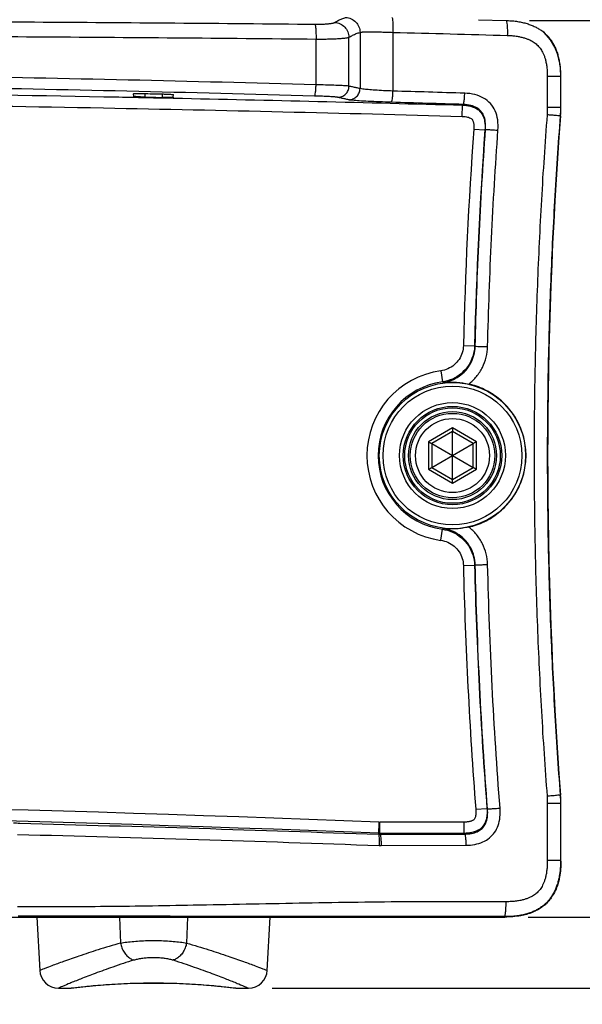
# Model space of a CAD drawing. Header units: inches. Extents: x 0 to 34, y 0 to 22.
# Tile 15 of 100: x 14.9 to 16.4, y 1.8 to 4.5. Entities that reach past the tile are written whole.
import ezdxf

# ---------------------------------------------------------------- set-up
doc = ezdxf.new("R2010")
doc.units = ezdxf.units.IN
doc.header["$LTSCALE"] = 1.87
doc.header["$MEASUREMENT"] = 0
doc.layers.get('0').update_dxf_attribs({"linetype": 'CONTINUOUS'})
doc.layers.add('DIMENSIONS', color=7, linetype='CONTINUOUS')
doc.styles.get("Standard").update_dxf_attribs({"font": 'txt', "width": 0.8})
doc.dimstyles.new('DIMSTYLE_1', dxfattribs={"dimtxt": 0.125, "dimasz": 0.18, "dimexe": 0.18, "dimexo": 0.0625, "dimgap": 0.09, "dimtad": 0, "dimtih": 1, "dimtoh": 1, "dimdec": 3, "dimzin": 4, "dimdsep": 46, "dimtxsty": 'STANDARD', "dimblk": '_FILLED', "dimblk1": '_FILLED', "dimblk2": '_FILLED', "dimcen": 0.09, "dimadec": 0, "dimazin": 0, "dimtp": 0.001, "dimtm": 0.001, "dimtfac": 1, "dimtdec": 3, "dimtofl": 0, "dimtmove": 0, "dimatfit": 3, "dimldrblk": '_FILLED', "dimfxl": 1, "dimtolj": 1, "dimtzin": 4, "dimarcsym": 0})

# ---------------------------------------------------------------- blocks, each defined once
blk = doc.blocks.new('_FILLED')
at = {"color": 0, "linetype": 'BYBLOCK'}
blk.add_solid([(0, 0), (-1, 0.174), (-1, -0.174)], dxfattribs=at)
blk = doc.blocks.new('*D4')
at = {"layer": 'DIMENSIONS', "color": 2, "linetype": 'CONTINUOUS'}
for p, q in [((16.4333, 2.0719), (16.4333, 2.4319)), ((16.234, 2.0719), (16.5583, 2.0719)), ((15.5488, 1.8819), (16.5583, 1.8819)), ((16.4333, 1.8819), (16.4333, 1.3535)), ((16.4333, 1.3535), (16.5508, 1.3535))]:
    blk.add_line(p, q, dxfattribs=at)
at = {"layer": 'DIMENSIONS', "color": 2, "linetype": 'CONTINUOUS', "xscale": 0.18, "yscale": 0.18, "zscale": 0.18}
for p, rotation in [((16.4333, 2.0719), 270), ((16.4333, 1.8819), 90)]:
    blk.add_blockref('_FILLED', p, dxfattribs=dict(at, rotation=rotation))
at = {"layer": 'DIMENSIONS', "color": 2, "linetype": 'CONTINUOUS', "width": 0.8}
for s, p in [('[', (17.1383, 1.291)), (']', (17.6383, 1.291)), ('.190', (16.6133, 1.291)), ('4.83', (17.2383, 1.291))]:
    blk.add_text(s, height=0.125, dxfattribs=at).set_placement(p)
blk = doc.blocks.new('*D5')
at = {"layer": 'DIMENSIONS', "color": 2, "linetype": 'CONTINUOUS'}
for p, q in [((15.4665, 5.0769), (18.2592, 5.0769)), ((18.1342, 5.0769), (18.1342, 3.6772)), ((18.1342, 1.8819), (18.1342, 3.4272)), ((15.5488, 1.8819), (18.2592, 1.8819))]:
    blk.add_line(p, q, dxfattribs=at)
at = {"layer": 'DIMENSIONS', "color": 2, "linetype": 'CONTINUOUS', "xscale": 0.18, "yscale": 0.18, "zscale": 0.18}
for p, rotation in [((18.1342, 5.0769), 90), ((18.1342, 1.8819), 270)]:
    blk.add_blockref('_FILLED', p, dxfattribs=dict(at, rotation=rotation))
at = {"layer": 'DIMENSIONS', "color": 2, "linetype": 'CONTINUOUS', "width": 0.8}
for s, p in [('3.195', (17.4717, 3.4897)), ('[', (18.0967, 3.4897)), ('81.15', (18.1967, 3.4897)), (']', (18.6967, 3.4897))]:
    blk.add_text(s, height=0.125, dxfattribs=at).set_placement(p)
blk = doc.blocks.new('*D6')
at = {"layer": 'DIMENSIONS', "color": 2, "linetype": 'CONTINUOUS'}
for p, q in [((16.2372, 4.4713), (17.2455, 4.4713)), ((17.1205, 4.4713), (17.1205, 3.4785)), ((17.1205, 2.0719), (17.1205, 3.2285)), ((16.234, 2.0719), (17.2455, 2.0719))]:
    blk.add_line(p, q, dxfattribs=at)
at = {"layer": 'DIMENSIONS', "color": 2, "linetype": 'CONTINUOUS', "xscale": 0.18, "yscale": 0.18, "zscale": 0.18}
for p, rotation in [((17.1205, 4.4713), 90), ((17.1205, 2.0719), 270)]:
    blk.add_blockref('_FILLED', p, dxfattribs=dict(at, rotation=rotation))
at = {"layer": 'DIMENSIONS', "color": 2, "linetype": 'CONTINUOUS', "width": 0.8}
for s, p in [('[', (17.083, 3.291)), (']', (17.683, 3.291)), ('2.399', (16.458, 3.291)), ('60.94', (17.183, 3.291))]:
    blk.add_text(s, height=0.125, dxfattribs=at).set_placement(p)

msp = doc.modelspace()

# ---------------------------------------------------------------- linework, layer by layer
at = {"color": 7, "linetype": 'CONTINUOUS'}
for p, q in [((16.1013, 4.4733), (16.1747, 4.4713)), ((15.784, 4.4392), (15.784, 4.289)), ((15.8722, 4.4395), (15.8722, 4.2823)), ((16.2775, 4.4379), (16.272, 4.4423)), ((16.2948, 4.4188), (16.2775, 4.4379)), ((15.6664, 4.2991), (15.6664, 4.4215)), ((15.7545, 4.2955), (15.7545, 4.4262)), ((16.3061, 4.3992), (16.2948, 4.4188)), ((16.3128, 4.3816), (16.3061, 4.3992)), ((16.3164, 4.3676), (16.3128, 4.3816)), ((16.3205, 4.3212), (16.2853, 4.3212)), ((16.2853, 4.3212), (16.2853, 4.2384)), ((16.3205, 4.3212), (16.3205, 4.2384)), ((16.3215, 4.2384), (16.3215, 4.3182)), ((15.1784, 4.2678), (15.1782, 4.2752)), ((15.2081, 4.2755), (15.2085, 4.2662)), ((15.2548, 4.2746), (15.2544, 4.2652)), ((15.2844, 4.2657), (15.2847, 4.2729)), ((16.0574, 4.2147), (16.0582, 4.2447)), ((16.0602, 4.2465), (16.0582, 4.2447)), ((16.3205, 4.2384), (16.2853, 4.2384)), ((16.3206, 4.2157), (16.3197, 4.2157)), ((16.0884, 4.1805), (16.1183, 4.1783)), ((16.1199, 4.1798), (16.1183, 4.1783)), ((16.0607, 3.6014), (16.0907, 3.6007)), ((16.0923, 3.5993), (16.0907, 3.6007)), ((16.0003, 3.5338), (16.0044, 3.5041)), ((16.0058, 3.5022), (16.0044, 3.5041)), ((16.0315, 3.3807), (15.9676, 3.3438)), ((16.0954, 3.3438), (16.0315, 3.3807)), ((16.0315, 3.3711), (15.9759, 3.339)), ((16.087, 3.339), (16.0315, 3.3711)), ((16.0315, 3.2428), (16.0315, 3.3711)), ((15.9676, 3.3438), (15.9676, 3.2701)), ((15.9759, 3.339), (16.087, 3.2749)), ((15.9759, 3.2749), (16.087, 3.339)), ((15.9759, 3.339), (15.9759, 3.2749)), ((16.087, 3.2749), (16.087, 3.339)), ((16.0954, 3.2701), (16.0954, 3.3438)), ((15.9676, 3.2701), (16.0315, 3.2332)), ((15.9759, 3.2749), (16.0315, 3.2428)), ((16.0315, 3.2428), (16.087, 3.2749)), ((16.0315, 3.2332), (16.0954, 3.2701)), ((16.0003, 3.0801), (16.0044, 3.1098)), ((16.0044, 3.1098), (16.0058, 3.1116)), ((16.0607, 3.0125), (16.0907, 3.0132)), ((16.0907, 3.0132), (16.0923, 3.0146)), ((16.3197, 2.3981), (16.3206, 2.3982)), ((16.3205, 2.3755), (16.2853, 2.3755)), ((16.2853, 2.3755), (16.2853, 2.2229)), ((16.3205, 2.3755), (16.3205, 2.2229)), ((16.3215, 2.2219), (16.3215, 2.3755)), ((16.0939, 2.3604), (16.1238, 2.3627)), ((16.1253, 2.3612), (16.1238, 2.3627)), ((15.8346, 2.326), (15.8333, 2.2933)), ((16.062, 2.3259), (15.8375, 2.3259)), ((15.8375, 2.2933), (15.8375, 2.3259)), ((16.062, 2.3259), (16.062, 2.2959)), ((16.062, 2.2959), (15.8375, 2.2959)), ((16.0639, 2.2941), (16.062, 2.2959)), ((15.8405, 2.2633), (16.0673, 2.2641)), ((16.3205, 2.2229), (16.2853, 2.2229)), ((14.7528, 2.0719), (16.1715, 2.0719)), ((14.9196, 2.0719), (14.9271, 1.9293)), ((15.1404, 2.0719), (15.1431, 2.0023)), ((15.3225, 2.0719), (15.3199, 2.0023)), ((15.5359, 1.9293), (15.5433, 2.0719)), ((16.1715, 2.0719), (16.1704, 2.073)), ((14.9782, 1.8819), (15.0107, 1.8819)), ((15.0107, 1.8819), (15.0112, 1.8819)), ((15.0107, 1.8819), (15.0112, 1.8819)), ((15.0112, 1.8819), (15.0143, 1.8822)), ((15.0112, 1.8819), (15.0143, 1.8822)), ((15.4368, 1.8836), (15.4457, 1.8825)), ((15.4457, 1.8825), (15.4486, 1.8822)), ((15.4486, 1.8822), (15.4517, 1.8819)), ((15.4486, 1.8822), (15.4517, 1.8819)), ((15.4517, 1.8819), (15.4523, 1.8819)), ((15.4523, 1.8819), (15.4847, 1.8819))]:
    msp.add_line(p, q, dxfattribs=at)
for points in [[(16.318, 4.36), (16.3164, 4.3679), (16.3126, 4.3822), (16.3058, 4.3999), (16.2942, 4.4196), (16.2765, 4.4387), (16.272, 4.4423)], [(15.0143, 1.8822), (15.0261, 1.8836), (15.0406, 1.8852), (15.0603, 1.8872), (15.0848, 1.8894)], [(15.0173, 1.8825), (15.0261, 1.8836), (15.0406, 1.8852), (15.0604, 1.8872), (15.0848, 1.8894)], [(15.0848, 1.8894), (15.1133, 1.8915), (15.1448, 1.8933), (15.1786, 1.8947)], [(15.1132, 1.8915), (15.1447, 1.8933), (15.1785, 1.8947)], [(15.1785, 1.8947), (15.2137, 1.8954), (15.2493, 1.8954), (15.2844, 1.8947)], [(15.2136, 1.8954), (15.2492, 1.8954), (15.2843, 1.8947)], [(15.2843, 1.8947), (15.3182, 1.8933), (15.3497, 1.8915), (15.3782, 1.8894), (15.4026, 1.8872), (15.4224, 1.8852), (15.4369, 1.8836)], [(15.3181, 1.8933), (15.3497, 1.8915), (15.3781, 1.8894), (15.4026, 1.8872), (15.4223, 1.8852), (15.4368, 1.8836)]]:
    msp.add_lwpolyline(points, dxfattribs=at)
for radius in [0.1958, 0.1858, 0.1417, 0.1317, 0.1278, 0.1178, 0.113, 0.099]:
    msp.add_circle((16.0315, 3.3069), radius, dxfattribs=at)
for centre, radius, start, end in [((16.0215, 4.2384), 0.3, 355.657, 360), ((28.2861, 3.3069), 12, 175.65699, 184.34301), ((28.2861, 3.3069), 12.229, 175.90373, 178.62024), ((28.2861, 3.3069), 12.199, 175.90373, 178.62024), ((16.0315, 3.3069), 0.229, 97.8216, 262.1784), ((16.0315, 3.3069), 0.199, 97.8216, 262.1784), ((28.2861, 3.3069), 12.229, 181.37976, 184.43937), ((28.2861, 3.3069), 12.199, 181.37976, 184.43938), ((16.0215, 2.3755), 0.3, 0, 4.343), ((12.8315, -72.8731), 75.259, 87.713042, 92.286958), ((12.8315, -72.8731), 75.229, 87.713042, 92.286958), ((15.8375, 2.3969), 0.071, 267.713, 270), ((15.8375, 2.3969), 0.101, 267.713, 270), ((14.977, 1.9319), 0.05, 183, 270), ((15.4859, 1.9319), 0.05, 270, 357)]:
    msp.add_arc(centre, radius, start, end, dxfattribs=at)
for points, knots in [([(15.8691, 4.4795), (15.8703, 4.4794), (15.8708, 4.4737), (15.872, 4.4667), (15.8723, 4.4538), (15.8723, 4.4446), (15.8722, 4.4395)], [0, 0, 0, 0, 0.086724, 0.303782, 0.623822, 1, 1, 1, 1]), ([(9.9997, 4.4611), (10.1245, 4.4625), (10.3747, 4.4648), (10.7505, 4.4673), (11.1276, 4.4692), (11.5055, 4.4706), (11.884, 4.4715), (12.2628, 4.4721), (12.6419, 4.4723), (13.021, 4.4723), (13.4001, 4.4721), (13.779, 4.4715), (14.1575, 4.4706), (14.5354, 4.4692), (14.9124, 4.4673), (15.2883, 4.4648), (15.5384, 4.4625), (15.6632, 4.4611)], [0, 0, 0, 0, 0.066116, 0.132506, 0.199099, 0.265837, 0.332677, 0.399582, 0.466524, 0.533477, 0.600418, 0.667323, 0.734163, 0.800902, 0.867494, 0.933884, 1, 1, 1, 1]), ([(15.6632, 4.4611), (15.665, 4.4611), (15.6686, 4.4611), (15.674, 4.4611), (15.6792, 4.4613), (15.6842, 4.4614), (15.689, 4.4617), (15.6936, 4.462), (15.6978, 4.4623), (15.7017, 4.4627), (15.7051, 4.4632), (15.7082, 4.4637), (15.7109, 4.4642), (15.7131, 4.4647), (15.7148, 4.4653), (15.7157, 4.4657), (15.7161, 4.466)], [0, 0, 0, 0, 0.102461, 0.203072, 0.301005, 0.395428, 0.485574, 0.57071, 0.650144, 0.723218, 0.789293, 0.847838, 0.898466, 0.940814, 0.974641, 1, 1, 1, 1]), ([(15.6632, 4.4611), (15.6641, 4.4599), (15.6648, 4.4552), (15.6659, 4.4468), (15.6663, 4.4349), (15.6664, 4.4262), (15.6664, 4.4215)], [0, 0, 0, 0, 0.115342, 0.339938, 0.647653, 1, 1, 1, 1]), ([(15.7161, 4.466), (15.7193, 4.468), (15.7257, 4.4716), (15.7355, 4.476), (15.7422, 4.4782), (15.7456, 4.4791)], [0, 0, 0, 0, 0.346777, 0.679181, 1, 1, 1, 1]), ([(15.7161, 4.466), (15.7211, 4.4658), (15.7312, 4.4633), (15.7438, 4.4544), (15.7523, 4.4415), (15.7544, 4.4313), (15.7545, 4.4262)], [0, 0, 0, 0, 0.248389, 0.498587, 0.749603, 1, 1, 1, 1]), ([(15.7456, 4.4791), (15.7506, 4.479), (15.7607, 4.4766), (15.7734, 4.4676), (15.7819, 4.4546), (15.7839, 4.4443), (15.784, 4.4392)], [0, 0, 0, 0, 0.24813, 0.497754, 0.748682, 1, 1, 1, 1]), ([(16.1747, 4.4713), (16.1794, 4.4711), (16.1886, 4.4706), (16.2023, 4.4692), (16.2155, 4.4669), (16.228, 4.4639), (16.2396, 4.4601), (16.2502, 4.4556), (16.2598, 4.4506), (16.2669, 4.4461), (16.2709, 4.4432), (16.272, 4.4423)], [0, 0, 0, 0, 0.135909, 0.269376, 0.399333, 0.524378, 0.64314, 0.754591, 0.858671, 0.957085, 1, 1, 1, 1]), ([(16.1747, 4.4713), (16.1759, 4.4713), (16.1768, 4.4656), (16.1779, 4.4587), (16.1784, 4.4456), (16.1783, 4.4364), (16.1782, 4.4313)], [0, 0, 0, 0, 0.08584, 0.301968, 0.622439, 1, 1, 1, 1]), ([(9.9966, 4.4215), (10.1215, 4.4228), (10.372, 4.4252), (10.7482, 4.4278), (11.1257, 4.4298), (11.504, 4.4312), (11.8829, 4.4321), (12.2622, 4.4327), (12.6417, 4.433), (13.0213, 4.433), (13.4008, 4.4327), (13.78, 4.4321), (14.1589, 4.4312), (14.5373, 4.4298), (14.9147, 4.4278), (15.291, 4.4252), (15.5414, 4.4228), (15.6664, 4.4215)], [0, 0, 0, 0, 0.066116, 0.132506, 0.199099, 0.265838, 0.332677, 0.399582, 0.466524, 0.533477, 0.600418, 0.667323, 0.734163, 0.800902, 0.867494, 0.933884, 1, 1, 1, 1]), ([(15.7545, 4.4262), (15.7577, 4.4282), (15.7641, 4.4318), (15.7739, 4.4362), (15.7806, 4.4383), (15.784, 4.4392)], [0, 0, 0, 0, 0.346399, 0.678836, 1, 1, 1, 1]), ([(15.784, 4.4392), (15.7845, 4.4394), (15.7859, 4.4398), (15.7883, 4.4402), (15.7913, 4.4405), (15.7949, 4.4407), (15.799, 4.4409), (15.8037, 4.441), (15.809, 4.441), (15.8147, 4.441), (15.8208, 4.441), (15.8273, 4.4408), (15.8342, 4.4407), (15.8414, 4.4405), (15.8488, 4.4403), (15.8565, 4.44), (15.8643, 4.4398), (15.8695, 4.4396), (15.8722, 4.4395)], [0, 0, 0, 0, 0.020437, 0.047785, 0.081969, 0.122789, 0.170032, 0.223433, 0.282617, 0.347145, 0.416658, 0.490795, 0.568768, 0.650221, 0.734875, 0.821944, 0.910587, 1, 1, 1, 1]), ([(15.8722, 4.4395), (15.9233, 4.4382), (16.0253, 4.4356), (16.1273, 4.4327), (16.1782, 4.4313)], [0, 0, 0, 0, 0.500876, 1, 1, 1, 1]), ([(16.1782, 4.4313), (16.1822, 4.4312), (16.19, 4.4308), (16.2013, 4.4295), (16.2119, 4.4277), (16.2216, 4.4254), (16.2303, 4.4226), (16.2379, 4.4194), (16.2444, 4.416), (16.2501, 4.4124), (16.2552, 4.4085), (16.2597, 4.4043), (16.2639, 4.3998), (16.2677, 4.3947), (16.2712, 4.3891), (16.2745, 4.3826), (16.2775, 4.3752), (16.2802, 4.3667), (16.2824, 4.357), (16.2841, 4.3461), (16.2851, 4.334), (16.2853, 4.3256), (16.2853, 4.3212)], [0, 0, 0, 0, 0.067656, 0.132339, 0.193311, 0.24981, 0.301274, 0.347516, 0.388937, 0.426715, 0.462263, 0.496688, 0.530984, 0.566171, 0.60332, 0.643734, 0.688679, 0.739006, 0.795186, 0.857413, 0.925651, 1, 1, 1, 1]), ([(16.272, 4.4423), (16.2735, 4.4412), (16.2774, 4.4381), (16.2834, 4.4325), (16.2899, 4.4253), (16.2959, 4.4175), (16.3012, 4.4089), (16.3061, 4.3994), (16.3104, 4.3889), (16.314, 4.3773), (16.3169, 4.3646), (16.319, 4.351), (16.3203, 4.3364), (16.3205, 4.3264), (16.3205, 4.3212)], [0, 0, 0, 0, 0.039829, 0.111171, 0.182368, 0.254535, 0.328886, 0.407057, 0.490546, 0.580075, 0.675845, 0.777813, 0.885792, 1, 1, 1, 1]), ([(15.6664, 4.4215), (15.6694, 4.4215), (15.6754, 4.4215), (15.6843, 4.4215), (15.693, 4.4216), (15.7014, 4.4218), (15.7094, 4.422), (15.7169, 4.4223), (15.724, 4.4227), (15.7304, 4.423), (15.7362, 4.4235), (15.7414, 4.424), (15.7458, 4.4245), (15.7494, 4.425), (15.7523, 4.4256), (15.7539, 4.426), (15.7545, 4.4262)], [0, 0, 0, 0, 0.103065, 0.204265, 0.302759, 0.397698, 0.4883, 0.573814, 0.653531, 0.726772, 0.792877, 0.851285, 0.901571, 0.943312, 0.976169, 1, 1, 1, 1]), ([(16.3215, 4.3213), (16.3213, 4.3312), (16.3205, 4.3441), (16.3185, 4.3569), (16.318, 4.36)], [0, 0, 0, 0, 0.762238, 1, 1, 1, 1]), ([(15.6664, 4.2991), (15.3311, 4.3084), (14.5966, 4.3252), (13.4412, 4.3392), (12.2215, 4.3392), (11.0661, 4.3252), (10.3316, 4.3084), (9.9966, 4.2991)], [0, 0, 0, 0, 0.177416, 0.388703, 0.611333, 0.822667, 1, 1, 1, 1]), ([(15.6625, 4.2691), (15.3278, 4.2784), (14.6689, 4.2935), (14.0098, 4.3022), (13.6857, 4.305)], [0, 0, 0, 0, 0.508129, 1, 1, 1, 1]), ([(15.6625, 4.2691), (15.6634, 4.2694), (15.664, 4.2734), (15.6652, 4.2789), (15.6659, 4.2884), (15.6662, 4.2953), (15.6664, 4.2991)], [0, 0, 0, 0, 0.093067, 0.312091, 0.6295, 1, 1, 1, 1]), ([(15.7545, 4.2955), (15.752, 4.2959), (15.7448, 4.2964), (15.7314, 4.2972), (15.7129, 4.2979), (15.6906, 4.2985), (15.6747, 4.2989), (15.6664, 4.2991)], [0, 0, 0, 0, 0.08788, 0.243998, 0.458158, 0.715962, 1, 1, 1, 1]), ([(15.7242, 4.2656), (15.7281, 4.2655), (15.7361, 4.267), (15.7461, 4.2736), (15.7529, 4.2836), (15.7545, 4.2916), (15.7545, 4.2955)], [0, 0, 0, 0, 0.248068, 0.497583, 0.748517, 1, 1, 1, 1]), ([(15.784, 4.289), (15.7807, 4.2897), (15.7742, 4.2912), (15.7643, 4.2934), (15.7578, 4.2948), (15.7545, 4.2955)], [0, 0, 0, 0, 0.333327, 0.666666, 1, 1, 1, 1]), ([(14.4849, 4.2776), (14.6894, 4.2747), (14.9206, 4.2708), (15.1517, 4.2663), (15.1784, 4.2657)], [0, 0, 0, 0, 0.884666, 1, 1, 1, 1]), ([(15.1782, 4.2752), (15.1781, 4.2761), (15.1835, 4.2749), (15.1885, 4.2763), (15.1994, 4.2756), (15.2067, 4.2757), (15.2107, 4.2756)], [0, 0, 0, 0, 0.079789, 0.303363, 0.629275, 1, 1, 1, 1]), ([(15.2107, 4.2756), (15.2185, 4.2754), (15.2341, 4.275), (15.2496, 4.2747), (15.2574, 4.2745)], [0, 0, 0, 0, 0.500015, 1, 1, 1, 1]), ([(15.2574, 4.2745), (15.261, 4.2744), (15.2672, 4.2741), (15.2764, 4.2742), (15.2805, 4.2729), (15.2847, 4.2736), (15.2847, 4.2729)], [0, 0, 0, 0, 0.388685, 0.711899, 0.924915, 1, 1, 1, 1]), ([(15.7242, 4.2656), (15.7225, 4.266), (15.7174, 4.2664), (15.708, 4.2672), (15.6951, 4.2679), (15.6795, 4.2686), (15.6684, 4.2689), (15.6625, 4.2691)], [0, 0, 0, 0, 0.088217, 0.24442, 0.458524, 0.716147, 1, 1, 1, 1]), ([(15.7537, 4.259), (15.7576, 4.2589), (15.7655, 4.2604), (15.7755, 4.267), (15.7823, 4.2771), (15.7839, 4.285), (15.784, 4.289)], [0, 0, 0, 0, 0.248074, 0.49759, 0.748522, 1, 1, 1, 1]), ([(15.8722, 4.2823), (15.8638, 4.2826), (15.8479, 4.2833), (15.8256, 4.2846), (15.8071, 4.2859), (15.7937, 4.2873), (15.7865, 4.2882), (15.784, 4.289)], [0, 0, 0, 0, 0.283234, 0.54078, 0.754716, 0.911346, 1, 1, 1, 1]), ([(15.8683, 4.2523), (15.8692, 4.2526), (15.8697, 4.2566), (15.871, 4.2622), (15.8717, 4.2717), (15.8721, 4.2786), (15.8722, 4.2823)], [0, 0, 0, 0, 0.092996, 0.31202, 0.629462, 1, 1, 1, 1]), ([(16.0643, 4.2764), (16.0319, 4.2775), (15.9679, 4.2795), (15.9038, 4.2814), (15.8722, 4.2823)], [0, 0, 0, 0, 0.505768, 1, 1, 1, 1]), ([(16.0602, 4.2465), (16.0611, 4.2467), (16.0618, 4.2507), (16.0631, 4.2563), (16.0638, 4.2658), (16.0642, 4.2727), (16.0643, 4.2764)], [0, 0, 0, 0, 0.094099, 0.313142, 0.630145, 1, 1, 1, 1]), ([(16.1532, 4.1776), (16.1539, 4.1868), (16.1537, 4.2045), (16.147, 4.2292), (16.1339, 4.2496), (16.115, 4.2648), (16.0911, 4.2741), (16.0735, 4.2762), (16.0643, 4.2764)], [0, 0, 0, 0, 0.181342, 0.346833, 0.499907, 0.653161, 0.818704, 1, 1, 1, 1]), ([(9.6055, 4.2147), (9.9225, 4.2235), (10.6018, 4.2395), (11.6692, 4.2554), (12.8125, 4.2613), (13.9639, 4.2557), (15.0472, 4.2398), (15.7376, 4.2236), (16.0574, 4.2147)], [0, 0, 0, 0, 0.147412, 0.315907, 0.496331, 0.678933, 0.851246, 1, 1, 1, 1]), ([(15.2085, 4.2662), (15.2046, 4.2663), (15.1977, 4.2666), (15.1877, 4.2665), (15.183, 4.2679), (15.1784, 4.2671), (15.1784, 4.2678)], [0, 0, 0, 0, 0.382272, 0.706384, 0.922822, 1, 1, 1, 1]), ([(15.2085, 4.2662), (15.2161, 4.266), (15.2315, 4.2657), (15.2468, 4.2654), (15.2544, 4.2652)], [0, 0, 0, 0, 0.499998, 1, 1, 1, 1]), ([(15.2821, 4.2653), (15.2792, 4.2657), (15.2751, 4.2647), (15.2692, 4.265), (15.2659, 4.2651)], [0, 0, 0, 0, 0.401327, 1, 1, 1, 1]), ([(15.7537, 4.259), (15.7504, 4.2597), (15.7439, 4.2612), (15.7341, 4.2634), (15.7275, 4.2648), (15.7242, 4.2656)], [0, 0, 0, 0, 0.333339, 0.666672, 1, 1, 1, 1]), ([(15.8683, 4.2523), (15.8575, 4.2527), (15.8367, 4.2534), (15.8078, 4.2546), (15.7838, 4.2559), (15.7663, 4.2574), (15.757, 4.2583), (15.7537, 4.259)], [0, 0, 0, 0, 0.283635, 0.541317, 0.755292, 0.911776, 1, 1, 1, 1]), ([(16.0602, 4.2465), (16.0278, 4.2475), (15.9639, 4.2495), (15.8999, 4.2514), (15.8683, 4.2523)], [0, 0, 0, 0, 0.505792, 1, 1, 1, 1]), ([(16.0582, 4.2447), (16.0619, 4.2446), (16.069, 4.2441), (16.0795, 4.2422), (16.0896, 4.2389), (16.099, 4.2337), (16.1067, 4.2266), (16.1119, 4.2188), (16.115, 4.2114), (16.1169, 4.2045), (16.118, 4.198), (16.1186, 4.1914), (16.1187, 4.1849), (16.1185, 4.1805), (16.1183, 4.1783)], [0, 0, 0, 0, 0.105264, 0.206287, 0.307336, 0.411709, 0.515858, 0.606234, 0.681013, 0.747684, 0.810848, 0.87347, 0.936817, 1, 1, 1, 1]), ([(16.1199, 4.1798), (16.1204, 4.1867), (16.1203, 4.1995), (16.116, 4.2164), (16.1079, 4.2292), (16.0961, 4.2387), (16.0798, 4.2449), (16.0672, 4.2463), (16.0602, 4.2465)], [0, 0, 0, 0, 0.203316, 0.365403, 0.500515, 0.635588, 0.797271, 1, 1, 1, 1]), ([(16.2846, 4.2188), (16.2788, 4.1429), (16.2687, 3.9912), (16.2579, 3.7632), (16.2514, 3.5351), (16.2492, 3.3069), (16.2514, 3.0787), (16.2579, 2.8506), (16.2687, 2.6227), (16.2788, 2.4709), (16.2846, 2.3951)], [0, 0, 0, 0, 0.124985, 0.249984, 0.37499, 0.5, 0.62501, 0.750016, 0.875015, 1, 1, 1, 1]), ([(16.2853, 4.2384), (16.2853, 4.2349), (16.2852, 4.2284), (16.2848, 4.2219), (16.2846, 4.2188)], [0, 0, 0, 0, 0.524593, 1, 1, 1, 1]), ([(16.3197, 4.2157), (16.3191, 4.2164), (16.315, 4.2155), (16.3085, 4.2173), (16.2974, 4.2176), (16.2891, 4.2184), (16.2846, 4.2188)], [0, 0, 0, 0, 0.076608, 0.28936, 0.610941, 1, 1, 1, 1]), ([(16.3205, 4.2384), (16.3205, 4.2344), (16.3204, 4.2269), (16.3199, 4.2193), (16.3197, 4.2157)], [0, 0, 0, 0, 0.524593, 1, 1, 1, 1]), ([(16.0574, 4.2147), (16.0601, 4.2147), (16.065, 4.2143), (16.0717, 4.2132), (16.0771, 4.2114), (16.0811, 4.2093), (16.0838, 4.2069), (16.0855, 4.2042), (16.0868, 4.2012), (16.0877, 4.1978), (16.0883, 4.1941), (16.0886, 4.1899), (16.0887, 4.1853), (16.0885, 4.1821), (16.0884, 4.1805)], [0, 0, 0, 0, 0.144746, 0.267295, 0.368342, 0.447708, 0.509241, 0.56412, 0.621246, 0.683588, 0.752139, 0.828012, 0.911417, 1, 1, 1, 1]), ([(16.3197, 4.2157), (16.3139, 4.1402), (16.3039, 3.9889), (16.2931, 3.7617), (16.2866, 3.5344), (16.2845, 3.3069), (16.2866, 3.0795), (16.2931, 2.8522), (16.3039, 2.625), (16.3139, 2.4737), (16.3197, 2.3981)], [0, 0, 0, 0, 0.124986, 0.249984, 0.37499, 0.5, 0.62501, 0.750016, 0.875014, 1, 1, 1, 1]), ([(16.0923, 3.5993), (16.0946, 3.6961), (16.1015, 3.8897), (16.113, 4.0831), (16.1199, 4.1798)], [0, 0, 0, 0, 0.500007, 1, 1, 1, 1]), ([(16.1199, 4.1798), (16.1209, 4.1799), (16.1244, 4.1794), (16.1314, 4.1792), (16.1415, 4.1784), (16.1492, 4.1779), (16.1532, 4.1776)], [0, 0, 0, 0, 0.087915, 0.311641, 0.633675, 1, 1, 1, 1]), ([(16.1256, 3.5986), (16.1279, 3.6951), (16.1348, 3.8883), (16.1463, 4.0812), (16.1532, 4.1776)], [0, 0, 0, 0, 0.499837, 1, 1, 1, 1]), ([(16.0607, 3.6014), (16.0606, 3.5948), (16.0584, 3.5817), (16.0498, 3.5638), (16.0365, 3.5489), (16.0196, 3.5383), (16.0068, 3.5347), (16.0003, 3.5338)], [0, 0, 0, 0, 0.199965, 0.3999, 0.599843, 0.799714, 1, 1, 1, 1]), ([(16.0907, 3.6007), (16.0905, 3.5913), (16.0873, 3.5725), (16.075, 3.5469), (16.0561, 3.5257), (16.032, 3.5106), (16.0137, 3.5053), (16.0044, 3.5041)], [0, 0, 0, 0, 0.200038, 0.39998, 0.599975, 0.799855, 1, 1, 1, 1]), ([(16.0058, 3.5022), (16.0135, 3.5032), (16.0288, 3.5072), (16.0497, 3.5183), (16.0675, 3.5341), (16.0811, 3.5536), (16.0898, 3.5757), (16.0921, 3.5915), (16.0923, 3.5993)], [0, 0, 0, 0, 0.164987, 0.331736, 0.499037, 0.666248, 0.833329, 1, 1, 1, 1]), ([(16.0748, 3.4983), (16.0824, 3.5042), (16.0965, 3.5178), (16.1125, 3.5422), (16.1228, 3.5696), (16.1254, 3.5889), (16.1256, 3.5986)], [0, 0, 0, 0, 0.250426, 0.50057, 0.750419, 1, 1, 1, 1]), ([(16.0923, 3.5993), (16.0932, 3.5993), (16.0967, 3.5992), (16.1037, 3.5991), (16.1139, 3.5988), (16.1215, 3.5987), (16.1256, 3.5986)], [0, 0, 0, 0, 0.087858, 0.311551, 0.63359, 1, 1, 1, 1]), ([(16.0058, 3.5022), (16.0121, 3.5029), (16.0242, 3.5037), (16.0421, 3.5032), (16.0589, 3.5014), (16.0696, 3.4994), (16.0748, 3.4983)], [0, 0, 0, 0, 0.27197, 0.527229, 0.77282, 1, 1, 1, 1]), ([(16.2283, 3.3069), (16.2283, 3.3216), (16.225, 3.351), (16.2103, 3.3928), (16.1866, 3.4304), (16.1551, 3.4618), (16.1173, 3.4854), (16.0892, 3.4951), (16.0748, 3.4983)], [0, 0, 0, 0, 0.166169, 0.332391, 0.49889, 0.66566, 0.832729, 1, 1, 1, 1]), ([(16.0315, 3.3807), (16.0315, 3.3804), (16.0315, 3.3798), (16.0315, 3.3789), (16.0315, 3.378), (16.0315, 3.3772), (16.0315, 3.3763), (16.0315, 3.3756), (16.0315, 3.3749), (16.0315, 3.3742), (16.0315, 3.3736), (16.0315, 3.3731), (16.0315, 3.3726), (16.0315, 3.3722), (16.0315, 3.3719), (16.0315, 3.3716), (16.0315, 3.3714), (16.0315, 3.3712), (16.0315, 3.3711), (16.0315, 3.3711), (16.0315, 3.3711)], [0, 0, 0, 0, 0.095121, 0.189077, 0.280836, 0.369409, 0.453885, 0.533516, 0.607684, 0.675926, 0.737905, 0.793394, 0.842261, 0.884459, 0.920021, 0.948996, 0.971422, 0.987351, 0.996851, 1, 1, 1, 1]), ([(15.9676, 3.3438), (15.9679, 3.3437), (15.9684, 3.3434), (15.9692, 3.3429), (15.9699, 3.3425), (15.9707, 3.342), (15.9714, 3.3416), (15.972, 3.3413), (15.9726, 3.3409), (15.9732, 3.3406), (15.9737, 3.3403), (15.9742, 3.34), (15.9746, 3.3398), (15.9749, 3.3396), (15.9752, 3.3394), (15.9755, 3.3393), (15.9757, 3.3392), (15.9758, 3.3391), (15.9759, 3.339), (15.9759, 3.339), (15.9759, 3.339)], [0, 0, 0, 0, 0.095121, 0.189077, 0.280836, 0.369409, 0.453885, 0.533516, 0.607684, 0.675926, 0.737905, 0.793394, 0.842261, 0.884459, 0.920021, 0.948996, 0.971422, 0.987351, 0.996851, 1, 1, 1, 1]), ([(16.0954, 3.3438), (16.0951, 3.3437), (16.0946, 3.3434), (16.0938, 3.3429), (16.093, 3.3425), (16.0923, 3.342), (16.0916, 3.3416), (16.0909, 3.3413), (16.0903, 3.3409), (16.0897, 3.3406), (16.0892, 3.3403), (16.0888, 3.34), (16.0884, 3.3398), (16.088, 3.3396), (16.0877, 3.3394), (16.0875, 3.3393), (16.0873, 3.3392), (16.0871, 3.3391), (16.0871, 3.339), (16.087, 3.339), (16.087, 3.339)], [0, 0, 0, 0, 0.095121, 0.189077, 0.280836, 0.369409, 0.453885, 0.533516, 0.607684, 0.675926, 0.737905, 0.793394, 0.842261, 0.884459, 0.920021, 0.948996, 0.971422, 0.987351, 0.996851, 1, 1, 1, 1]), ([(16.0748, 3.1156), (16.0892, 3.1188), (16.1173, 3.1285), (16.1551, 3.152), (16.1866, 3.1834), (16.2103, 3.221), (16.225, 3.2629), (16.2283, 3.2923), (16.2283, 3.3069)], [0, 0, 0, 0, 0.167261, 0.334332, 0.501105, 0.667606, 0.83383, 1, 1, 1, 1]), ([(15.9676, 3.2701), (15.9679, 3.2702), (15.9684, 3.2705), (15.9692, 3.271), (15.9699, 3.2714), (15.9707, 3.2718), (15.9714, 3.2722), (15.972, 3.2726), (15.9726, 3.273), (15.9732, 3.2733), (15.9737, 3.2736), (15.9742, 3.2739), (15.9746, 3.2741), (15.9749, 3.2743), (15.9752, 3.2745), (15.9755, 3.2746), (15.9757, 3.2747), (15.9758, 3.2748), (15.9759, 3.2748), (15.9759, 3.2749), (15.9759, 3.2749)], [0, 0, 0, 0, 0.095121, 0.189077, 0.280836, 0.369409, 0.453885, 0.533516, 0.607684, 0.675926, 0.737905, 0.793394, 0.842261, 0.884459, 0.920021, 0.948996, 0.971422, 0.987351, 0.996851, 1, 1, 1, 1]), ([(16.0954, 3.2701), (16.0951, 3.2702), (16.0946, 3.2705), (16.0938, 3.271), (16.093, 3.2714), (16.0923, 3.2718), (16.0916, 3.2722), (16.0909, 3.2726), (16.0903, 3.273), (16.0897, 3.2733), (16.0892, 3.2736), (16.0888, 3.2739), (16.0884, 3.2741), (16.088, 3.2743), (16.0877, 3.2745), (16.0875, 3.2746), (16.0873, 3.2747), (16.0871, 3.2748), (16.0871, 3.2748), (16.087, 3.2749), (16.087, 3.2749)], [0, 0, 0, 0, 0.095121, 0.189077, 0.280836, 0.369409, 0.453885, 0.533516, 0.607684, 0.675926, 0.737905, 0.793394, 0.842261, 0.884459, 0.920021, 0.948996, 0.971422, 0.987351, 0.996851, 1, 1, 1, 1]), ([(16.0315, 3.2332), (16.0315, 3.2335), (16.0315, 3.2341), (16.0315, 3.235), (16.0315, 3.2359), (16.0315, 3.2367), (16.0315, 3.2375), (16.0315, 3.2383), (16.0315, 3.239), (16.0315, 3.2397), (16.0315, 3.2402), (16.0315, 3.2408), (16.0315, 3.2413), (16.0315, 3.2417), (16.0315, 3.242), (16.0315, 3.2423), (16.0315, 3.2425), (16.0315, 3.2426), (16.0315, 3.2427), (16.0315, 3.2428), (16.0315, 3.2428)], [0, 0, 0, 0, 0.095121, 0.189077, 0.280836, 0.369409, 0.453885, 0.533516, 0.607684, 0.675926, 0.737905, 0.793394, 0.842261, 0.884459, 0.920021, 0.948996, 0.971422, 0.987351, 0.996851, 1, 1, 1, 1]), ([(16.0044, 3.1098), (16.0137, 3.1085), (16.032, 3.1033), (16.0561, 3.0882), (16.075, 3.067), (16.0873, 3.0413), (16.0905, 3.0226), (16.0907, 3.0132)], [0, 0, 0, 0, 0.200144, 0.400129, 0.600092, 0.79998, 1, 1, 1, 1]), ([(16.0748, 3.1156), (16.0696, 3.1144), (16.0588, 3.1124), (16.042, 3.1106), (16.0242, 3.1102), (16.012, 3.111), (16.0058, 3.1116)], [0, 0, 0, 0, 0.227829, 0.474045, 0.72998, 1, 1, 1, 1]), ([(16.0923, 3.0146), (16.0921, 3.0223), (16.0899, 3.038), (16.0812, 3.06), (16.0676, 3.0796), (16.0498, 3.0954), (16.0289, 3.1066), (16.0135, 3.1106), (16.0058, 3.1116)], [0, 0, 0, 0, 0.165357, 0.332008, 0.499342, 0.666598, 0.833752, 1, 1, 1, 1]), ([(16.1256, 3.0153), (16.1254, 3.0249), (16.1228, 3.0442), (16.1126, 3.0715), (16.0966, 3.096), (16.0825, 3.1096), (16.0748, 3.1156)], [0, 0, 0, 0, 0.248237, 0.498007, 0.748906, 1, 1, 1, 1]), ([(16.0003, 3.0801), (16.0068, 3.0792), (16.0196, 3.0756), (16.0365, 3.065), (16.0498, 3.0501), (16.0584, 3.0322), (16.0606, 3.019), (16.0607, 3.0125)], [0, 0, 0, 0, 0.200285, 0.40026, 0.600171, 0.800053, 1, 1, 1, 1]), ([(16.0922, 3.0146), (16.0932, 3.0145), (16.0967, 3.0147), (16.1037, 3.0147), (16.1139, 3.015), (16.1215, 3.0152), (16.1256, 3.0153)], [0, 0, 0, 0, 0.087857, 0.311556, 0.633599, 1, 1, 1, 1]), ([(16.1253, 2.3612), (16.1169, 2.4699), (16.103, 2.6876), (16.0949, 2.9056), (16.0923, 3.0146)], [0, 0, 0, 0, 0.499993, 1, 1, 1, 1]), ([(16.1587, 2.3636), (16.1502, 2.472), (16.1363, 2.6892), (16.1282, 2.9066), (16.1256, 3.0153)], [0, 0, 0, 0, 0.500134, 1, 1, 1, 1]), ([(16.3197, 2.3981), (16.3191, 2.3974), (16.315, 2.3984), (16.3085, 2.3966), (16.2974, 2.3963), (16.2891, 2.3955), (16.2846, 2.3951)], [0, 0, 0, 0, 0.076608, 0.28936, 0.610941, 1, 1, 1, 1]), ([(16.3197, 2.3981), (16.32, 2.3942), (16.3204, 2.3866), (16.3205, 2.3791), (16.3205, 2.3755)], [0, 0, 0, 0, 0.524174, 1, 1, 1, 1]), ([(16.2846, 2.3951), (16.2848, 2.3917), (16.2852, 2.3851), (16.2853, 2.3786), (16.2853, 2.3755)], [0, 0, 0, 0, 0.524183, 1, 1, 1, 1]), ([(16.1238, 2.3627), (16.124, 2.3592), (16.1243, 2.3523), (16.1237, 2.3422), (16.1218, 2.3322), (16.1182, 2.3226), (16.1127, 2.314), (16.1058, 2.3076), (16.0989, 2.3033), (16.0926, 2.3006), (16.0865, 2.2987), (16.0805, 2.2974), (16.0744, 2.2965), (16.0682, 2.296), (16.0641, 2.2959), (16.062, 2.2959)], [0, 0, 0, 0, 0.098901, 0.193365, 0.286914, 0.383244, 0.481731, 0.572152, 0.645851, 0.709366, 0.768073, 0.825047, 0.882653, 0.941249, 1, 1, 1, 1]), ([(16.0939, 2.3604), (16.0941, 2.3578), (16.0943, 2.3529), (16.0939, 2.3462), (16.0929, 2.3407), (16.0914, 2.3365), (16.0895, 2.3334), (16.0872, 2.3314), (16.0847, 2.3299), (16.0819, 2.3286), (16.0787, 2.3277), (16.0751, 2.3269), (16.071, 2.3263), (16.0666, 2.326), (16.0636, 2.3259), (16.062, 2.3259)], [0, 0, 0, 0, 0.137504, 0.254853, 0.352695, 0.430769, 0.490402, 0.540345, 0.590077, 0.643637, 0.702248, 0.766712, 0.838378, 0.916799, 1, 1, 1, 1]), ([(16.0639, 2.2941), (16.0702, 2.2941), (16.0816, 2.295), (16.0968, 2.2993), (16.1084, 2.3063), (16.1169, 2.3156), (16.1229, 2.3278), (16.1259, 2.3434), (16.1258, 2.355), (16.1253, 2.3612)], [0, 0, 0, 0, 0.176821, 0.322529, 0.442823, 0.553952, 0.675144, 0.821708, 1, 1, 1, 1]), ([(16.0673, 2.2641), (16.0753, 2.2642), (16.091, 2.2654), (16.1127, 2.2718), (16.131, 2.2828), (16.1452, 2.2982), (16.1547, 2.3174), (16.1594, 2.3397), (16.1593, 2.3555), (16.1587, 2.3636)], [0, 0, 0, 0, 0.155805, 0.300629, 0.434255, 0.563476, 0.697891, 0.84323, 1, 1, 1, 1]), ([(16.1253, 2.3612), (16.1263, 2.3611), (16.1298, 2.3617), (16.1368, 2.3618), (16.147, 2.3627), (16.1546, 2.3632), (16.1587, 2.3636)], [0, 0, 0, 0, 0.087924, 0.311663, 0.6337, 1, 1, 1, 1]), ([(14.8571, 2.3245), (14.8598, 2.3242), (14.8652, 2.3236), (14.8706, 2.3231), (14.8733, 2.3228)], [0, 0, 0, 0, 0.500001, 1, 1, 1, 1]), ([(14.8733, 2.3228), (15.0334, 2.3188), (15.3535, 2.3099), (15.6734, 2.2991), (15.8333, 2.2933)], [0, 0, 0, 0, 0.500277, 1, 1, 1, 1]), ([(14.8675, 2.293), (15.0289, 2.289), (15.3515, 2.28), (15.674, 2.2692), (15.8352, 2.2634)], [0, 0, 0, 0, 0.500313, 1, 1, 1, 1]), ([(15.8333, 2.2933), (15.834, 2.2933), (15.8354, 2.2933), (15.8368, 2.2933), (15.8375, 2.2933)], [0, 0, 0, 0, 0.500096, 1, 1, 1, 1]), ([(15.8333, 2.2933), (15.8342, 2.293), (15.8344, 2.289), (15.8353, 2.2834), (15.8354, 2.2739), (15.8353, 2.2671), (15.8352, 2.2634)], [0, 0, 0, 0, 0.092753, 0.311529, 0.628925, 1, 1, 1, 1]), ([(15.8375, 2.2933), (15.8626, 2.2934), (15.913, 2.2935), (15.9885, 2.2938), (16.0388, 2.294), (16.0639, 2.2941)], [0, 0, 0, 0, 0.333446, 0.666779, 1, 1, 1, 1]), ([(15.8375, 2.2933), (15.8383, 2.293), (15.8387, 2.289), (15.8399, 2.2834), (15.8403, 2.2739), (15.8405, 2.267), (15.8405, 2.2633)], [0, 0, 0, 0, 0.09283, 0.311759, 0.629211, 1, 1, 1, 1]), ([(16.0639, 2.2941), (16.0649, 2.2938), (16.0654, 2.2898), (16.0665, 2.2842), (16.0671, 2.2747), (16.0673, 2.2679), (16.0673, 2.2641)], [0, 0, 0, 0, 0.094099, 0.313023, 0.62996, 1, 1, 1, 1]), ([(15.8352, 2.2634), (15.836, 2.2633), (15.8378, 2.2633), (15.8396, 2.2633), (15.8405, 2.2633)], [0, 0, 0, 0, 0.499994, 1, 1, 1, 1]), ([(16.3205, 2.2229), (16.3205, 2.2176), (16.3203, 2.2073), (16.319, 2.1926), (16.3169, 2.1789), (16.314, 2.1662), (16.3104, 2.1547), (16.3062, 2.1441), (16.3014, 2.1346), (16.2961, 2.1261), (16.2903, 2.1183), (16.2839, 2.1111), (16.277, 2.1046), (16.2694, 2.0987), (16.261, 2.0933), (16.2518, 2.0884), (16.2415, 2.084), (16.2301, 2.0803), (16.2173, 2.0771), (16.2029, 2.0747), (16.1871, 2.0733), (16.1761, 2.073), (16.1704, 2.073)], [0, 0, 0, 0, 0.065147, 0.125954, 0.182719, 0.23579, 0.285499, 0.331961, 0.375238, 0.416255, 0.456027, 0.495076, 0.533929, 0.573265, 0.613817, 0.656481, 0.702024, 0.750995, 0.804508, 0.864456, 0.930674, 1, 1, 1, 1]), ([(16.2853, 2.2229), (16.2853, 2.2183), (16.2851, 2.2097), (16.284, 2.1974), (16.2824, 2.1865), (16.2802, 2.1767), (16.2775, 2.1681), (16.2745, 2.1607), (16.2713, 2.1542), (16.2678, 2.1486), (16.2641, 2.1436), (16.2601, 2.1391), (16.2557, 2.1351), (16.2508, 2.1313), (16.2454, 2.1278), (16.2391, 2.1245), (16.2319, 2.1215), (16.2236, 2.1187), (16.2137, 2.1163), (16.2022, 2.1144), (16.1891, 2.1132), (16.1798, 2.113), (16.175, 2.113)], [0, 0, 0, 0, 0.075019, 0.142992, 0.204281, 0.259375, 0.308814, 0.353025, 0.3925, 0.42857, 0.462594, 0.495483, 0.528155, 0.561649, 0.597055, 0.635627, 0.678541, 0.726774, 0.781858, 0.84623, 0.920115, 1, 1, 1, 1]), ([(16.3215, 2.2218), (16.3215, 2.2075), (16.3201, 2.1887), (16.3161, 2.1703), (16.315, 2.166)], [0, 0, 0, 0, 0.761695, 1, 1, 1, 1]), ([(16.3111, 2.1534), (16.3096, 2.1491), (16.3062, 2.1409), (16.3019, 2.1331), (16.2997, 2.1295)], [0, 0, 0, 0, 0.525901, 1, 1, 1, 1]), ([(16.175, 2.113), (16.0843, 2.1131), (15.8995, 2.1134), (15.6204, 2.1089), (15.3492, 2.1034), (15.0981, 2.0992), (14.9414, 2.0991), (14.8675, 2.0991)], [0, 0, 0, 0, 0.208227, 0.423904, 0.64049, 0.830507, 1, 1, 1, 1]), ([(16.1704, 2.073), (16.1716, 2.0731), (16.1726, 2.0786), (16.174, 2.0857), (16.1748, 2.0987), (16.175, 2.1079), (16.175, 2.113)], [0, 0, 0, 0, 0.088595, 0.305717, 0.625054, 1, 1, 1, 1]), ([(16.2915, 2.1179), (16.2892, 2.1149), (16.2838, 2.1089), (16.2777, 2.1035), (16.2743, 2.1009)], [0, 0, 0, 0, 0.466767, 1, 1, 1, 1]), ([(16.264, 2.0937), (16.2604, 2.0915), (16.2506, 2.0861), (16.2401, 2.0822), (16.2335, 2.0801)], [0, 0, 0, 0, 0.379495, 1, 1, 1, 1]), ([(16.1704, 2.073), (16.0801, 2.0731), (15.8964, 2.0732), (15.6188, 2.0735), (15.3491, 2.0738), (15.0991, 2.074), (14.943, 2.0741), (14.8694, 2.0741)], [0, 0, 0, 0, 0.208238, 0.423661, 0.640064, 0.830283, 1, 1, 1, 1]), ([(16.23, 2.0791), (16.2248, 2.0777), (16.2056, 2.0733), (16.1859, 2.0719), (16.1716, 2.0719)], [0, 0, 0, 0, 0.272222, 1, 1, 1, 1]), ([(15.1431, 2.0023), (15.1486, 2.0034), (15.1604, 2.0051), (15.1791, 2.0071), (15.1994, 2.0085), (15.2207, 2.0092), (15.2423, 2.0092), (15.2636, 2.0085), (15.2839, 2.0071), (15.3026, 2.0051), (15.3144, 2.0034), (15.3199, 2.0023)], [0, 0, 0, 0, 0.094811, 0.201665, 0.317367, 0.438476, 0.561522, 0.682632, 0.798335, 0.905189, 1, 1, 1, 1]), ([(15.1431, 2.0023), (15.123, 1.9965), (15.0859, 1.9852), (15.0348, 1.9684), (14.9946, 1.9544), (14.9612, 1.9422), (14.9454, 1.9363), (14.9284, 1.9298), (14.9284, 1.9298)], [0, 0, 0, 0, 0.276878, 0.513999, 0.707121, 0.853393, 0.951157, 1, 1, 1, 1]), ([(15.1431, 2.0023), (15.1439, 1.998), (15.1463, 1.9896), (15.1521, 1.978), (15.1597, 1.9683), (15.1686, 1.9609), (15.1754, 1.9579), (15.1788, 1.957)], [0, 0, 0, 0, 0.217418, 0.431971, 0.636728, 0.82664, 1, 1, 1, 1]), ([(15.3199, 2.0023), (15.3191, 1.998), (15.3166, 1.9896), (15.3109, 1.978), (15.3032, 1.9683), (15.2943, 1.9609), (15.2875, 1.9579), (15.2841, 1.957)], [0, 0, 0, 0, 0.217418, 0.431971, 0.636728, 0.82664, 1, 1, 1, 1]), ([(15.3199, 2.0023), (15.34, 1.9965), (15.377, 1.9852), (15.4281, 1.9684), (15.4683, 1.9544), (15.5017, 1.9422), (15.5175, 1.9363), (15.5346, 1.9298), (15.5346, 1.9298)], [0, 0, 0, 0, 0.276894, 0.514013, 0.707129, 0.853397, 0.951161, 1, 1, 1, 1]), ([(15.1788, 1.957), (15.16, 1.951), (15.1254, 1.9394), (15.0776, 1.9221), (15.0401, 1.9077), (15.0089, 1.8952), (14.9941, 1.8891), (14.9782, 1.8824), (14.9782, 1.8824)], [0, 0, 0, 0, 0.276504, 0.513554, 0.706754, 0.853173, 0.951076, 1, 1, 1, 1]), ([(15.1788, 1.957), (15.1821, 1.958), (15.189, 1.9599), (15.2002, 1.9619), (15.2123, 1.9633), (15.225, 1.9641), (15.2379, 1.9641), (15.2506, 1.9633), (15.2628, 1.9619), (15.2739, 1.9599), (15.2809, 1.958), (15.2841, 1.957)], [0, 0, 0, 0, 0.095746, 0.20285, 0.318242, 0.4388, 0.561198, 0.681757, 0.797149, 0.904254, 1, 1, 1, 1]), ([(15.2841, 1.957), (15.3029, 1.951), (15.3376, 1.9394), (15.3853, 1.9221), (15.4228, 1.9077), (15.4541, 1.8952), (15.4688, 1.8891), (15.4847, 1.8824), (15.4847, 1.8824)], [0, 0, 0, 0, 0.27652, 0.513569, 0.706762, 0.853178, 0.95108, 1, 1, 1, 1]), ([(15.0143, 1.8824), (15.0171, 1.8827), (15.0249, 1.8836), (15.0393, 1.8853), (15.0592, 1.8874), (15.0839, 1.8896), (15.1125, 1.8918), (15.1443, 1.8936), (15.1783, 1.895), (15.2136, 1.8957), (15.2494, 1.8957), (15.2847, 1.895), (15.3187, 1.8936), (15.3504, 1.8918), (15.3791, 1.8896), (15.4037, 1.8874), (15.4236, 1.8853), (15.4381, 1.8836), (15.4458, 1.8827), (15.4486, 1.8824)], [0, 0, 0, 0, 0.01949, 0.053699, 0.100187, 0.157605, 0.224208, 0.297941, 0.376749, 0.458593, 0.541455, 0.623295, 0.702099, 0.775829, 0.84243, 0.899844, 0.946325, 0.980521, 1, 1, 1, 1])]:
    msp.add_open_spline(points, degree=3, knots=knots, dxfattribs=at)
for points in [[(16.3215, 4.3182), (16.3215, 4.3192), (16.3215, 4.3203), (16.3215, 4.3213)], [(15.1784, 4.2657), (15.2137, 4.265), (15.2491, 4.2643), (15.2844, 4.2635)], [(15.2659, 4.2651), (15.262, 4.2652), (15.2583, 4.2652), (15.2544, 4.2652)], [(15.2844, 4.2657), (15.2844, 4.2649), (15.2832, 4.2651), (15.2821, 4.2653)], [(15.2844, 4.2635), (15.5424, 4.2581), (15.8003, 4.2518), (16.0582, 4.2447)], [(16.315, 2.166), (16.3139, 2.1617), (16.3126, 2.1575), (16.3111, 2.1534)], [(16.2997, 2.1295), (16.2972, 2.1254), (16.2945, 2.1216), (16.2915, 2.1179)], [(16.2743, 2.1009), (16.271, 2.0983), (16.2676, 2.0959), (16.264, 2.0937)], [(16.2335, 2.0801), (16.2323, 2.0798), (16.2312, 2.0794), (16.23, 2.0791)], [(15.0107, 1.8819), (15.0117, 1.8821), (15.0127, 1.8822), (15.0137, 1.8823)], [(15.0137, 1.8823), (15.0139, 1.8823), (15.0141, 1.8824), (15.0143, 1.8824)], [(15.4486, 1.8824), (15.4488, 1.8824), (15.449, 1.8823), (15.4492, 1.8823)], [(15.4492, 1.8823), (15.4503, 1.8822), (15.4513, 1.8821), (15.4523, 1.8819)]]:
    msp.add_open_spline(points, degree=3, dxfattribs=at)

# ---------------------------------------------------------------- dimensions: what is measured, and where the dimension line sits
at = {"layer": 'DIMENSIONS', "color": 2, "linetype": 'CONTINUOUS'}
for base, p1, p2, angle, picture, middle in [((18.1342, 1.8819), (15.4665, 5.0769), (15.5488, 1.8819), 270, '*D5', (18.1342, 3.5522)), ((17.1205, 4.4713), (16.234, 2.0719), (16.2372, 4.4713), 90, '*D6', (17.1205, 3.3535)), ((16.4333, 2.0719), (15.5488, 1.8819), (16.234, 2.0719), 90, '*D4', (17.1758, 1.3535))]:
    dim = msp.add_linear_dim(base=base, p1=p1, p2=p2, angle=angle, dimstyle='DIMSTYLE_1', dxfattribs=at)
    dim.commit()
    dim.dimension.update_dxf_attribs({"geometry": picture, "text_midpoint": middle, "dimtype": 160})

doc.saveas('drawing.dxf')
